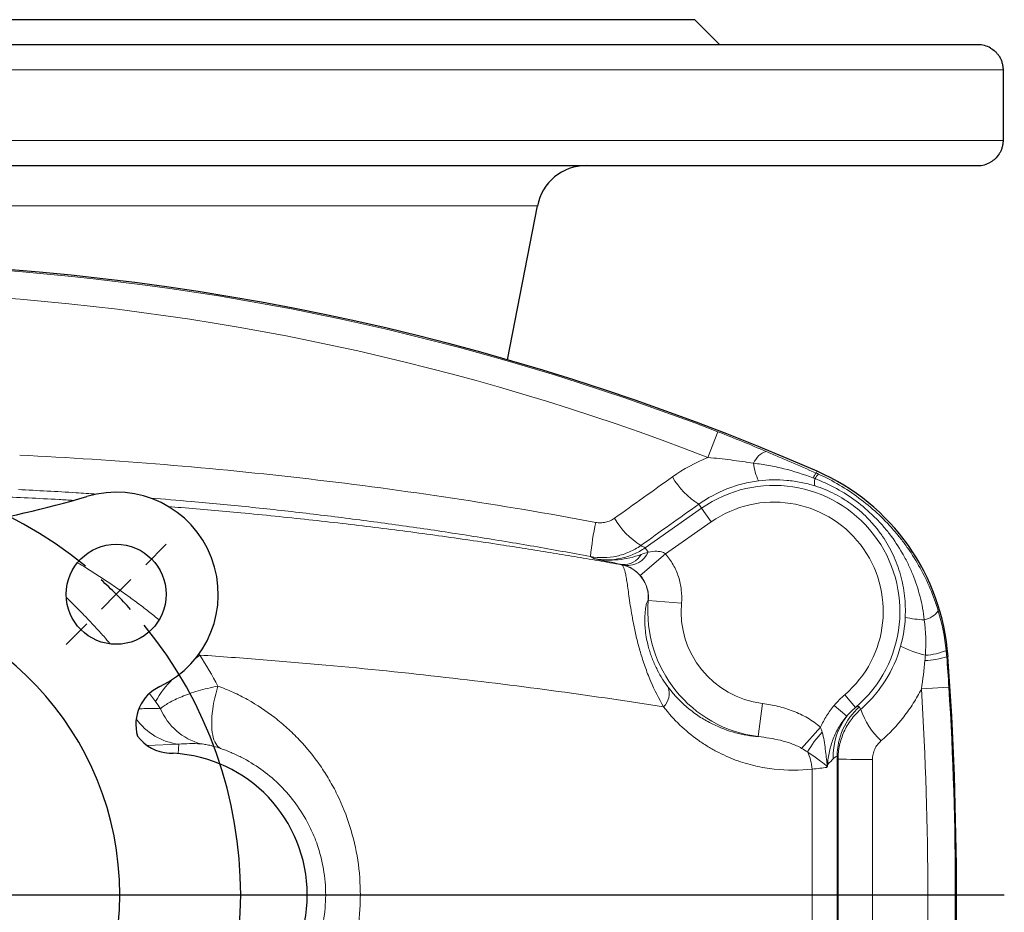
# Model space of a CAD drawing. Header units: millimetres. Extents: x -342 to 561, y -507 to 471.
# Tile 4 of 15: x -169 to -51, y -399 to -292. Entities that reach past the tile are written whole.
import ezdxf

# ---------------------------------------------------------------- set-up
doc = ezdxf.new("R2010")
doc.units = ezdxf.units.MM
doc.layers.add('FORMAT', color=7, linetype='Continuous')

# ---------------------------------------------------------------- blocks, each defined once
blk = doc.blocks.new('SW_CENTERMARKSYMBOL_2')
at = {"layer": 'FORMAT', "color": 0}
blk.add_line((5, 0), (142.64, 0), dxfattribs=at)
blk = doc.blocks.new('SW_CENTERMARKSYMBOL_3')
at = {"layer": 'FORMAT', "color": 0}
for p, q in [((-75.66, 3.54), (-78.14, 6.01)), ((3.54, 3.54), (6.01, 6.01)), ((-36.06, -31.06), (-36.06, 2.5)), ((-72.12, 0), (-73.89, 1.77)), ((0, 0), (1.77, 1.77)), ((-72.12, 0), (-70.36, -1.77)), ((0, 0), (-1.77, -1.77)), ((-68.59, -3.54), (-66.11, -6.01)), ((-3.54, -3.54), (-6.01, -6.01)), ((-36.06, -36.06), (-36.06, -33.56)), ((-41.06, -36.06), (-74.62, -36.06)), ((-36.06, -36.06), (-38.56, -36.06)), ((-36.06, -36.06), (-36.06, -38.56)), ((-36.06, -36.06), (-33.56, -36.06)), ((-31.06, -36.06), (2.5, -36.06)), ((-36.06, -41.06), (-36.06, -74.62)), ((-68.59, -68.59), (-66.11, -66.11)), ((-3.54, -68.59), (-6.01, -66.11)), ((-72.12, -72.12), (-70.36, -70.36)), ((0, -72.12), (-1.77, -70.36)), ((-72.12, -72.12), (-73.89, -73.89)), ((0, -72.12), (1.77, -73.89)), ((-75.66, -75.66), (-78.14, -78.14)), ((3.54, -75.66), (6.01, -78.14))]:
    blk.add_line(p, q, dxfattribs=at)
for start, end in [(50.6172, 129.3828), (132.1914, 135), (45, 47.8086), (135, 137.8086), (42.1914, 45), (140.6172, 219.3828), (320.6172, 39.3828), (222.1914, 225), (315, 317.8086), (225, 227.8086), (312.1914, 315), (230.6172, 309.3828)]:
    blk.add_arc((-36.06, -36.06), 51, start, end, dxfattribs=at)

msp = doc.modelspace()

# ---------------------------------------------------------------- linework, layer by layer
at = {"color": 7, "linetype": 'Continuous', "lineweight": 25}
for p, q in [((-88.47, -291.77), (-299.47, -291.77)), ((-85.47, -294.77), (-88.47, -291.77)), ((-54.47, -294.77), (-333.47, -294.77)), ((-51.47, -297.77), (-51.47, -306.27)), ((-333.47, -309.27), (-54.47, -309.27)), ((-110.94, -332.56), (-107.35, -314.12)), ((-151.56, -379.77), (-151.08, -379.79))]:
    msp.add_line(p, q, dxfattribs=at)
at = {"color": 8, "linetype": 'Continuous', "lineweight": 18}
for p, q in [((-336.46, -297.77), (-51.47, -297.77)), ((-51.47, -306.27), (-336.46, -306.27)), ((-107.35, -314.12), (-280.58, -314.12)), ((-86.88, -344.29), (-85.69, -341.21)), ((-73.79, -345.95), (-73.89, -346.17)), ((-73.79, -345.95), (-73.79, -345.95)), ((-94.42, -355.13), (-87.64, -350.38)), ((-87.64, -350.38), (-87.98, -349.9)), ((-87.64, -350.38), (-86.49, -352.02)), ((-86.49, -352.02), (-91.98, -355.86)), ((-94.42, -355.13), (-94.05, -355.65)), ((-100.5, -356.44), (-100.99, -356.18)), ((-95, -358.47), (-91.98, -355.86)), ((-97.26, -357.16), (-97.18, -357.14)), ((-94.04, -361.44), (-94.05, -361.44)), ((-94.04, -361.44), (-90.06, -361.79)), ((-148, -367.9), (-147.88, -368.01)), ((-58.08, -368.18), (-58.23, -368.2)), ((-58.08, -368.18), (-58.08, -368.18)), ((-61.27, -372.06), (-57.97, -371.86)), ((-153.17, -373.58), (-153.89, -372.6)), ((-69.17, -374.28), (-70.46, -372.76)), ((-80.84, -377.79), (-80.34, -373.82)), ((-70.21, -375.32), (-71.73, -374.04)), ((-68.71, -374.21), (-68.56, -374.52)), ((-75.65, -379.2), (-73.38, -376.67)), ((-150.38, -378.7), (-154.18, -378.85)), ((-150.38, -378.7), (-150.48, -379.83)), ((-71.38, -413.38), (-71.38, -380.16)), ((-74.39, -381.68), (-74.39, -411.85))]:
    msp.add_line(p, q, dxfattribs=at)
at = {"color": 8, "linetype": 'Continuous', "lineweight": 18, "flags": 128}
for points in [[(-148.39, -368.43), (-148.34, -368.39), (-147.88, -368.01)], [(-145.7, -371.72), (-145.83, -372.2), (-145.96, -372.68), (-146.07, -373.15), (-146.17, -373.62), (-146.25, -374.08), (-146.32, -374.53), (-146.37, -374.97), (-146.41, -375.4), (-146.43, -375.81), (-146.44, -376.21), (-146.43, -376.58), (-146.41, -376.94), (-146.37, -377.28), (-146.32, -377.6), (-146.25, -377.89), (-146.17, -378.16), (-146.07, -378.4), (-145.96, -378.62), (-145.84, -378.81), (-145.7, -378.97), (-145.56, -379.1), (-145.4, -379.2)], [(-71.27, -380.5), (-71.29, -380.43), (-71.38, -380.16)]]:
    msp.add_lwpolyline(points, dxfattribs=at)
at = {"color": 7, "linetype": 'Continuous', "lineweight": 25}
msp.add_circle((-157.9, -360.71), 6, dxfattribs=at)
for centre, radius, start, end in [((-54.47, -297.77), 3, 60.0029, 90), ((-101.47, -315.27), 6, 90, 169), ((-54.47, -306.27), 3, 270, 300.0294), ((-193.97, -621.17), 300.31, 66.4115, 113.5885), ((-84.32, -370.06), 26.31, 4.0947, 66.4115), ((-157.9, -360.71), 12.25, 295.2501, 106.7602), ((-193.97, -240.96), 112.81, 271.0159, 286.7602), ((-193.97, -396.77), 36.5, 273.1411, 86.8589), ((-457.37, -396.77), 400.31, 355.9053, 4.0947), ((-150.54, -376.31), 5, 115.2501, 196.3985), ((-151.3, -374.77), 5, 216.1056, 267), ((-151.97, -396.77), 17, 273, 87)]:
    msp.add_arc(centre, radius, start, end, dxfattribs=at)
at = {"color": 8, "linetype": 'Continuous', "lineweight": 18}
for centre, radius, start, end in [((-193.97, -621.17), 300.31, 66.4115, 113.5885), ((-193.97, -621.17), 300.17, 68.8565, 86.9556), ((-193.97, -621.17), 296.87, 68.8565, 86.9556), ((-79.15, -345.89), 2.43, 107.8825, 158.3993), ((-75.06, -344.35), 6.38, 185.7269, 205.5377), ((-72.57, -347.49), 1.86, 135.0336, 156.337), ((-84.32, -370.06), 26.31, 4.0947, 66.4115), ((-83.19, -342.11), 9.15, 209.6043, 238.4653), ((-72.54, -347.29), 1.56, 163.1087, 195.6003), ((-72.57, -347.5), 1.6, 131.0636, 155.4694), ((-78.97, -362.77), 15.12, 310.3894, 125), ((-78.97, -362.77), 13.12, 310.3894, 125), ((-61.78, -360.17), 39.41, 168.1612, 174.1869), ((-90.09, -347.03), 9.21, 209.6646, 238.2455), ((-96.56, -354.5), 2.76, 265.1823, 335.2976), ((-97.02, -354.66), 2.49, 266.316, 328.96), ((-98.04, -361.09), 4, 354.9895, 78.8991), ((-78.97, -362.77), 15.13, 174.96, 262.902), ((-78.97, -362.77), 11.14, 174.96, 262.902), ((-61.53, -360.95), 2.89, 282.2516, 322.3465), ((-60.7, -353.35), 10.42, 256.0811, 268.7972), ((-57.67, -354.94), 13.45, 243.0691, 256.5811), ((-61.13, -360.92), 7.11, 272.7253, 293.511), ((-61.08, -359.66), 9, 271.4815, 288.4466), ((-457.37, -396.77), 400.31, 355.9053, 4.0947), ((-143.35, -378.98), 11.21, 133.9098, 151.1957), ((-93.8, -372.59), 2.27, 314.6346, 18.4498), ((-457.37, -396.77), 396.87, 356.431, 3.569), ((-457.37, -396.77), 400.17, 356.431, 3.569), ((-145.85, -371.61), 7.3, 202.8034, 254.7893), ((-63.39, -380.17), 7.99, 131.7818, 179.9304), ((-59.48, -371.33), 9.62, 199.3441, 226.3851), ((-149.51, -371.42), 7.33, 215.2119, 263.1466), ((-64.11, -380.09), 7.74, 142.0045, 182.6917), ((-63.39, -386.37), 13.37, 137.0344, 149.7049), ((-79.47, -381.92), 5.08, 2.6855, 26.957), ((-67.98, -240.12), 140.41, 268.6565, 270.3426)]:
    msp.add_arc(centre, radius, start, end, dxfattribs=at)
for centre, major_axis, ratio, start_param, end_param in [((-273.89, -738.13), (-253.72, 362.35), 0.942905, 5.209095, 5.210442), ((-84.37, -397.82), (12.98, 17.67), 0.038842, 0.215972, 0.371353)]:
    msp.add_ellipse(centre, major_axis=major_axis, ratio=ratio, start_param=start_param, end_param=end_param, dxfattribs=at)
at = {"color": 7, "linetype": 'Continuous', "lineweight": 25}
for points, knots in [([(-52.97, -295.17), (-52.77, -295.28), (-52.59, -295.42), (-52.33, -295.66), (-52.24, -295.75), (-52.09, -295.94), (-52.01, -296.05), (-51.87, -296.27), (-51.8, -296.38), (-51.69, -296.63), (-51.64, -296.77), (-51.56, -297.04), (-51.53, -297.18), (-51.48, -297.47), (-51.47, -297.62), (-51.47, -297.77)], [0, 0, 0, 0, 0.25, 0.25, 0.375, 0.375, 0.5, 0.5, 0.625, 0.625, 0.75, 0.75, 0.875, 0.875, 1, 1, 1, 1]), ([(-51.47, -306.27), (-51.47, -306.42), (-51.48, -306.57), (-51.53, -306.85), (-51.56, -307), (-51.64, -307.27), (-51.69, -307.4), (-51.8, -307.65), (-51.87, -307.77), (-52.08, -308.1), (-52.24, -308.29), (-52.58, -308.62), (-52.77, -308.75), (-52.97, -308.87)], [0, 0, 0, 0, 0.125, 0.125, 0.25, 0.25, 0.375, 0.375, 0.5, 0.5, 0.75, 0.75, 1, 1, 1, 1]), ([(-72.56, -381.34), (-72.57, -381.38), (-72.58, -381.41), (-72.62, -381.46), (-72.64, -381.47), (-72.66, -381.48)], [0, 0, 0, 0, 0.5, 0.5, 1, 1, 1, 1]), ([(-72.56, -381.34), (-72.55, -381.29), (-72.54, -381.24), (-72.53, -381.19), (-72.53, -381.18), (-72.53, -381.17), (-72.53, -381.17)], [0.0001474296, 0.0001474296, 0.0001474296, 0.0001474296, 0.0003204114, 0.0003204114, 0.0003204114, 0.0003399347, 0.0003399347, 0.0003399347, 0.0003399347])]:
    msp.add_open_spline(points, degree=3, knots=knots, dxfattribs=at)
at = {"color": 8, "linetype": 'Continuous', "lineweight": 18}
for points in [[(-85.69, -341.21), (-83.71, -341.98), (-81.78, -342.77), (-79.9, -343.57)], [(-91.14, -346.62), (-89.81, -345.67), (-88.39, -344.89), (-86.88, -344.29)], [(-73.89, -346.17), (-73.8, -346.21), (-73.71, -346.25), (-73.62, -346.29)], [(-98.09, -351.58), (-95.78, -349.93), (-93.46, -348.28), (-91.14, -346.62)], [(-74.03, -346.84), (-74.11, -346.8), (-74.19, -346.77), (-74.28, -346.74)], [(-87.98, -349.9), (-90.3, -351.55), (-92.62, -353.2), (-94.94, -354.86)], [(-94.89, -355.94), (-94.61, -355.84), (-94.33, -355.75), (-94.05, -355.65)], [(-96.79, -357.25), (-96.92, -357.2), (-97.05, -357.17), (-97.18, -357.14)], [(-59.25, -362.71), (-58.78, -364.25), (-58.47, -365.83), (-58.3, -367.44)], [(-63.77, -366.93), (-63.45, -365.79), (-63.26, -364.64), (-63.21, -363.46)], [(-60.79, -368.02), (-60.7, -366.6), (-60.74, -365.18), (-60.92, -363.77)], [(-58.3, -367.44), (-58.27, -367.69), (-58.25, -367.94), (-58.23, -368.2)], [(-147.88, -368.01), (-147.1, -369.22), (-146.37, -370.46), (-145.7, -371.72)], [(-61.27, -372.06), (-61.09, -370.93), (-60.95, -369.8), (-60.84, -368.65)], [(-60.84, -368.65), (-60.82, -368.44), (-60.81, -368.23), (-60.79, -368.02)], [(-58.23, -368.2), (-58.14, -369.41), (-58.05, -370.63), (-57.97, -371.86)], [(-71.73, -374.04), (-71.34, -373.58), (-70.92, -373.15), (-70.46, -372.76)], [(-152.58, -374.44), (-152.77, -374.15), (-152.97, -373.87), (-153.17, -373.58)], [(-69.17, -374.28), (-69.54, -374.6), (-69.89, -374.95), (-70.21, -375.32)], [(-69.17, -374.28), (-68.9, -374.16), (-68.75, -374.13), (-68.71, -374.21)], [(-73.38, -376.67), (-73.3, -376.86), (-73.24, -377.06), (-73.18, -377.25)], [(-147.77, -378.65), (-148.67, -378.6), (-149.54, -378.62), (-150.38, -378.7)], [(-74.94, -379.62), (-75.17, -379.49), (-75.4, -379.35), (-75.65, -379.2)], [(-71.27, -380.5), (-71.27, -391.35), (-71.27, -402.19), (-71.27, -413.04)], [(-67.14, -413), (-67.14, -402.18), (-67.14, -391.36), (-67.14, -380.53)]]:
    msp.add_open_spline(points, degree=3, dxfattribs=at)
for points, knots in [([(-79.9, -343.57), (-79.4, -343.78), (-78.91, -343.99), (-77.91, -344.42), (-77.41, -344.64), (-75.91, -345.29), (-74.9, -345.73), (-73.89, -346.17)], [0, 0, 0, 0, 0.25, 0.25, 0.5, 0.5, 1, 1, 1, 1]), ([(-169.48, -344.02), (-157.87, -344.57), (-146.3, -345.53), (-123.26, -348.22), (-111.78, -349.95), (-100.35, -352.08)], [0, 0, 0, 0, 0.5, 0.5, 1, 1, 1, 1]), ([(-81.41, -344.99), (-82.32, -344.84), (-83.23, -344.71), (-85.05, -344.48), (-85.96, -344.38), (-86.88, -344.29)], [0, 0, 0, 0, 0.5, 0.5, 1, 1, 1, 1]), ([(-74.28, -346.74), (-75.43, -346.31), (-76.6, -345.94), (-78.38, -345.49), (-78.98, -345.36), (-80.19, -345.14), (-80.8, -345.05), (-81.41, -344.99)], [0, 0, 0, 0, 0.5, 0.5, 0.75, 0.75, 1, 1, 1, 1]), ([(-80.82, -347.11), (-81.47, -347.19), (-82.11, -347.31), (-83.38, -347.63), (-84, -347.83), (-85.8, -348.54), (-86.92, -349.15), (-87.98, -349.9)], [0, 0, 0, 0, 0.25, 0.25, 0.5, 0.5, 1, 1, 1, 1]), ([(-74.04, -347.71), (-74.59, -347.53), (-75.15, -347.39), (-76.27, -347.17), (-76.84, -347.09), (-78.53, -346.94), (-79.66, -346.96), (-80.82, -347.11)], [0, 0, 0, 0, 0.25, 0.25, 0.5, 0.5, 1, 1, 1, 1]), ([(-60.92, -363.77), (-61.03, -362.83), (-61.2, -361.91), (-61.66, -360.1), (-61.95, -359.21), (-62.48, -357.9), (-62.67, -357.47), (-63.08, -356.62), (-63.31, -356.21), (-64.01, -354.99), (-64.52, -354.21), (-65.38, -353.1), (-65.68, -352.74), (-66.3, -352.04), (-66.63, -351.7), (-67.64, -350.71), (-68.35, -350.1), (-69.85, -348.98), (-70.63, -348.48), (-71.87, -347.8), (-72.29, -347.59), (-73.15, -347.19), (-73.59, -347), (-74.03, -346.84)], [0, 0, 0, 0, 0.125, 0.125, 0.25, 0.25, 0.3125, 0.3125, 0.375, 0.375, 0.5, 0.5, 0.5625, 0.5625, 0.625, 0.625, 0.75, 0.75, 0.875, 0.875, 0.9375, 0.9375, 1, 1, 1, 1]), ([(-73.62, -346.29), (-72.76, -346.68), (-71.92, -347.12), (-70.29, -348.08), (-69.51, -348.6), (-67.26, -350.28), (-65.89, -351.54), (-64.33, -353.32), (-64.03, -353.68), (-63.45, -354.42), (-63.17, -354.8), (-62.37, -355.94), (-61.88, -356.73), (-60.98, -358.36), (-60.57, -359.2), (-59.84, -360.93), (-59.52, -361.81), (-59.25, -362.71)], [0, 0, 0, 0, 0.125, 0.125, 0.25, 0.25, 0.5, 0.5, 0.5625, 0.5625, 0.625, 0.625, 0.75, 0.75, 0.875, 0.875, 1, 1, 1, 1]), ([(-160.29, -348.69), (-161.1, -348.64), (-164.22, -348.42), (-167.34, -348.26), (-169.64, -348.15)], [0, 0, 0, 0, 0.259928, 1, 1, 1, 1]), ([(-63.21, -363.46), (-63.17, -362.6), (-63.2, -361.74), (-63.39, -360.05), (-63.55, -359.21), (-64.01, -357.55), (-64.31, -356.75), (-65.03, -355.22), (-65.44, -354.48), (-66.17, -353.41), (-66.43, -353.06), (-66.96, -352.4), (-67.25, -352.08), (-68.13, -351.15), (-68.77, -350.58), (-69.81, -349.8), (-70.17, -349.55), (-70.9, -349.1), (-71.28, -348.88), (-72.42, -348.3), (-73.22, -347.97), (-74.04, -347.71)], [0, 0, 0, 0, 0.125, 0.125, 0.25, 0.25, 0.375, 0.375, 0.5, 0.5, 0.5625, 0.5625, 0.625, 0.625, 0.75, 0.75, 0.8125, 0.8125, 0.875, 0.875, 1, 1, 1, 1]), ([(-179.71, -348.76), (-178.45, -348.8), (-175.93, -348.86), (-172.18, -349), (-168.46, -349.15), (-165.41, -349.3), (-163.61, -349.4), (-163.03, -349.44)], [0, 0, 0, 0, 0.223684, 0.447452, 0.671248, 0.895017, 1, 1, 1, 1]), ([(-100.99, -356.18), (-103.25, -355.76), (-107.78, -354.94), (-114.58, -353.81), (-121.41, -352.77), (-128.24, -351.83), (-135.1, -350.98), (-141.99, -350.22), (-148.23, -349.61), (-152.19, -349.3), (-153.83, -349.16)], [0, 0, 0, 0, 0.1293823, 0.2587831, 0.3881899, 0.5175906, 0.6469729, 0.7769739, 0.9069935, 1, 1, 1, 1]), ([(-151.63, -350.19), (-151.12, -350.23), (-149.39, -350.37), (-146.49, -350.61), (-142.73, -350.95), (-138.83, -351.33), (-134.78, -351.76), (-130.79, -352.21), (-126.86, -352.68), (-123, -353.17), (-119.19, -353.68), (-115.45, -354.21), (-111.99, -354.73), (-108.78, -355.23), (-105.82, -355.7), (-102.91, -356.18), (-100.05, -356.67), (-98.19, -357), (-97.26, -357.16)], [0, 0, 0, 0, 0.025587, 0.085843, 0.146075, 0.216174, 0.286297, 0.35642, 0.42652, 0.496618, 0.56674, 0.636861, 0.70696, 0.765554, 0.824169, 0.882791, 0.941406, 1, 1, 1, 1]), ([(-100.35, -352.08), (-100.16, -352.12), (-99.95, -352.14), (-99.56, -352.13), (-99.36, -352.11), (-98.98, -352.02), (-98.79, -351.96), (-98.43, -351.8), (-98.26, -351.7), (-98.09, -351.58)], [0, 0, 0, 0, 0.25, 0.25, 0.5, 0.5, 0.75, 0.75, 1, 1, 1, 1]), ([(-94.94, -354.86), (-95.38, -355.16), (-95.83, -355.42), (-96.56, -355.74), (-96.81, -355.84), (-97.31, -356), (-97.57, -356.07), (-98.34, -356.24), (-98.87, -356.3), (-99.93, -356.32), (-100.46, -356.27), (-100.99, -356.18)], [0, 0, 0, 0, 0.25, 0.25, 0.375, 0.375, 0.5, 0.5, 0.75, 0.75, 1, 1, 1, 1]), ([(-100.5, -356.44), (-100.24, -356.49), (-99.97, -356.52), (-99.44, -356.57), (-99.17, -356.58), (-98.37, -356.57), (-97.85, -356.51), (-96.81, -356.29), (-96.29, -356.12), (-95.32, -355.7), (-94.86, -355.44), (-94.42, -355.13)], [0, 0, 0, 0, 0.125, 0.125, 0.25, 0.25, 0.5, 0.5, 0.75, 0.75, 1, 1, 1, 1]), ([(-94.05, -355.65), (-93.71, -355.59), (-93.36, -355.54), (-92.83, -355.56), (-92.65, -355.58), (-92.3, -355.67), (-92.12, -355.74), (-91.98, -355.86)], [0, 0, 0, 0, 0.5, 0.5, 0.75, 0.75, 1, 1, 1, 1]), ([(-94.89, -355.94), (-95.79, -356.25), (-96.71, -356.47), (-98.12, -356.61), (-98.6, -356.62), (-99.32, -356.59), (-99.55, -356.57), (-99.91, -356.53), (-100.03, -356.52), (-100.27, -356.48), (-100.38, -356.46), (-100.5, -356.44)], [0, 0, 0, 0, 0.5, 0.5, 0.75, 0.75, 0.875, 0.875, 0.9375, 0.9375, 1, 1, 1, 1]), ([(-97.18, -357.14), (-97.81, -357.01), (-98.39, -356.89), (-99.47, -356.65), (-99.99, -356.55), (-100.5, -356.44)], [0, 0, 0, 0, 0.5, 0.5, 1, 1, 1, 1]), ([(-91.98, -355.86), (-91.62, -356.27), (-91.32, -356.7), (-90.93, -357.39), (-90.81, -357.63), (-90.59, -358.12), (-90.5, -358.37), (-90.25, -359.14), (-90.14, -359.65), (-90.02, -360.71), (-90.01, -361.25), (-90.06, -361.79)], [0, 0, 0, 0, 0.25, 0.25, 0.375, 0.375, 0.5, 0.5, 0.75, 0.75, 1, 1, 1, 1]), ([(-162.55, -356.92), (-162.23, -357.11), (-161.4, -357.61), (-160.09, -358.44), (-158.57, -359.44), (-157.05, -360.5), (-155.51, -361.62), (-154.08, -362.71), (-153.17, -363.44), (-152.76, -363.77)], [0, 0, 0, 0, 0.094419, 0.242057, 0.389372, 0.547897, 0.706723, 0.865692, 1, 1, 1, 1]), ([(-92.21, -374.2), (-92.78, -373.24), (-93.3, -372.22), (-93.89, -370.82), (-94.01, -370.54), (-94.23, -369.97), (-94.33, -369.69), (-94.64, -368.82), (-94.83, -368.24), (-95.16, -367.09), (-95.31, -366.53), (-95.57, -365.43), (-95.69, -364.91), (-95.84, -364.16), (-95.88, -363.91), (-95.97, -363.44), (-96.01, -363.21), (-96.12, -362.54), (-96.19, -362.13), (-96.3, -361.35), (-96.35, -360.99), (-96.45, -360.33), (-96.49, -360.02), (-96.57, -359.47), (-96.6, -359.21), (-96.68, -358.75), (-96.71, -358.54), (-96.82, -357.99), (-96.9, -357.72), (-97.07, -357.32), (-97.16, -357.21), (-97.26, -357.16)], [0, 0, 0, 0, 0.125, 0.125, 0.15625, 0.15625, 0.1875, 0.1875, 0.25, 0.25, 0.3125, 0.3125, 0.375, 0.375, 0.40625, 0.40625, 0.4375, 0.4375, 0.5, 0.5, 0.5625, 0.5625, 0.625, 0.625, 0.6875, 0.6875, 0.75, 0.75, 0.875, 0.875, 1, 1, 1, 1]), ([(-95, -358.47), (-95.08, -358.38), (-95.16, -358.3), (-95.32, -358.14), (-95.4, -358.06), (-95.57, -357.93), (-95.65, -357.86), (-95.81, -357.75), (-95.89, -357.69), (-96.11, -357.55), (-96.26, -357.47), (-96.54, -357.34), (-96.67, -357.29), (-96.79, -357.25)], [0, 0, 0, 0, 0.125, 0.125, 0.25, 0.25, 0.375, 0.375, 0.5, 0.5, 0.75, 0.75, 1, 1, 1, 1]), ([(-94.04, -361.44), (-94.02, -361.17), (-94.02, -360.9), (-94.08, -360.37), (-94.14, -360.11), (-94.3, -359.6), (-94.41, -359.36), (-94.67, -358.89), (-94.82, -358.68), (-95, -358.47)], [0, 0, 0, 0, 0.25, 0.25, 0.5, 0.5, 0.75, 0.75, 1, 1, 1, 1]), ([(-158.61, -366.66), (-158.87, -366.36), (-159.47, -365.67), (-160.42, -364.62), (-161.47, -363.51), (-162.6, -362.34), (-163.41, -361.53), (-163.87, -361.1), (-163.88, -361.08)], [0, 0, 0, 0, 0.155812, 0.353857, 0.551908, 0.749756, 0.992584, 1, 1, 1, 1]), ([(-94.05, -361.44), (-94.08, -361.45), (-94.12, -361.49), (-94.19, -361.65), (-94.24, -361.77), (-94.32, -362.11), (-94.36, -362.32), (-94.42, -362.86), (-94.45, -363.18), (-94.46, -363.79), (-94.46, -364.01), (-94.44, -364.51), (-94.42, -364.78), (-94.36, -365.38), (-94.31, -365.72), (-94.17, -366.44), (-94.08, -366.84), (-93.9, -367.46), (-93.84, -367.67), (-93.69, -368.1), (-93.61, -368.33), (-93.35, -368.97), (-93.17, -369.38), (-92.75, -370.18), (-92.54, -370.55), (-92.11, -371.24), (-91.88, -371.56), (-91.65, -371.87)], [0, 0, 0, 0, 0.125, 0.125, 0.25, 0.25, 0.375, 0.375, 0.5, 0.5, 0.5625, 0.5625, 0.625, 0.625, 0.6875, 0.6875, 0.75, 0.75, 0.78125, 0.78125, 0.8125, 0.8125, 0.875, 0.875, 0.9375, 0.9375, 1, 1, 1, 1]), ([(-68.56, -374.52), (-67.99, -374.02), (-67.46, -373.49), (-66.72, -372.63), (-66.48, -372.33), (-66.03, -371.72), (-65.81, -371.4), (-64.79, -369.8), (-64.18, -368.41), (-63.77, -366.93)], [0, 0, 0, 0, 0.25, 0.25, 0.375, 0.375, 0.5, 0.5, 1, 1, 1, 1]), ([(-92.21, -374.2), (-96.29, -373.57), (-100.51, -372.95), (-109.23, -371.77), (-113.73, -371.21), (-123.02, -370.15), (-127.81, -369.66), (-135.21, -368.98), (-137.72, -368.77), (-142.77, -368.37), (-145.32, -368.18), (-147.88, -368.01)], [0, 0, 0, 0, 0.25, 0.25, 0.5, 0.5, 0.75, 0.75, 0.875, 0.875, 1, 1, 1, 1]), ([(-152.58, -374.44), (-152.46, -374.33), (-152.32, -374.21), (-151.98, -373.98), (-151.79, -373.86), (-151.36, -373.61), (-151.13, -373.49), (-150.62, -373.24), (-150.34, -373.12), (-149.44, -372.75), (-148.78, -372.52), (-147.33, -372.09), (-146.53, -371.89), (-145.7, -371.72)], [0, 0, 0, 0, 0.125, 0.125, 0.25, 0.25, 0.375, 0.375, 0.5, 0.5, 0.75, 0.75, 1, 1, 1, 1]), ([(-145.7, -421.82), (-144.47, -421.37), (-143.29, -420.83), (-141.03, -419.57), (-139.94, -418.86), (-138.39, -417.66), (-137.88, -417.24), (-136.9, -416.35), (-136.42, -415.89), (-135.06, -414.46), (-134.23, -413.43), (-133.08, -411.79), (-132.72, -411.23), (-132.03, -410.06), (-131.71, -409.46), (-130.8, -407.62), (-130.29, -406.36), (-129.47, -403.75), (-129.15, -402.41), (-128.82, -400.33), (-128.74, -399.63), (-128.63, -398.23), (-128.6, -397.53), (-128.6, -395.41), (-128.7, -394.01), (-129.13, -391.23), (-129.44, -389.88), (-130.26, -387.26), (-130.77, -385.99), (-131.67, -384.14), (-132, -383.54), (-132.68, -382.37), (-133.04, -381.81), (-134.19, -380.16), (-135.02, -379.13), (-136.4, -377.67), (-136.88, -377.21), (-137.85, -376.32), (-138.35, -375.9), (-139.9, -374.7), (-140.99, -373.99), (-142.7, -373.03), (-143.29, -372.74), (-144.48, -372.19), (-145.08, -371.95), (-145.7, -371.72)], [0, 0, 0, 0, 0.0625, 0.0625, 0.125, 0.125, 0.15625, 0.15625, 0.1875, 0.1875, 0.25, 0.25, 0.28125, 0.28125, 0.3125, 0.3125, 0.375, 0.375, 0.4375, 0.4375, 0.46875, 0.46875, 0.5, 0.5, 0.5625, 0.5625, 0.625, 0.625, 0.6875, 0.6875, 0.71875, 0.71875, 0.75, 0.75, 0.8125, 0.8125, 0.84375, 0.84375, 0.875, 0.875, 0.9375, 0.9375, 0.96875, 0.96875, 1, 1, 1, 1]), ([(-91.65, -371.87), (-90.86, -372.91), (-90.01, -373.77), (-88.68, -374.85), (-88.22, -375.18), (-87.3, -375.77), (-86.83, -376.03), (-85.44, -376.73), (-84.51, -377.07), (-82.66, -377.57), (-81.74, -377.72), (-80.84, -377.79)], [0, 0, 0, 0, 0.25, 0.25, 0.375, 0.375, 0.5, 0.5, 0.75, 0.75, 1, 1, 1, 1]), ([(-61.27, -372.06), (-61.57, -372.65), (-61.89, -373.23), (-62.6, -374.35), (-62.99, -374.9), (-64.21, -376.47), (-65.12, -377.43), (-66.12, -378.3)], [0, 0, 0, 0, 0.25, 0.25, 0.5, 0.5, 1, 1, 1, 1]), ([(-155.18, -374.47), (-154.92, -374.45), (-154.36, -374.42), (-153.5, -374.41), (-152.88, -374.43), (-152.58, -374.44)], [0, 0, 0, 0, 0.3055546, 0.6527778, 1, 1, 1, 1]), ([(-74.39, -381.68), (-75.87, -381.86), (-77.38, -381.87), (-79.69, -381.61), (-80.46, -381.48), (-82.01, -381.11), (-82.79, -380.88), (-84.33, -380.31), (-85.09, -379.97), (-86.24, -379.36), (-86.62, -379.15), (-87.37, -378.68), (-87.75, -378.43), (-88.85, -377.64), (-89.57, -377.05), (-90.94, -375.74), (-91.59, -375.01), (-92.21, -374.2)], [0, 0, 0, 0, 0.25, 0.25, 0.375, 0.375, 0.5, 0.5, 0.625, 0.625, 0.6875, 0.6875, 0.75, 0.75, 0.875, 0.875, 1, 1, 1, 1]), ([(-80.34, -373.82), (-79.71, -373.9), (-79.08, -374.01), (-77.85, -374.31), (-77.25, -374.5), (-76.36, -374.84), (-76.07, -374.96), (-75.5, -375.24), (-75.21, -375.39), (-74.38, -375.87), (-73.86, -376.24), (-73.38, -376.67)], [0, 0, 0, 0, 0.25, 0.25, 0.5, 0.5, 0.625, 0.625, 0.75, 0.75, 1, 1, 1, 1]), ([(-73.38, -376.67), (-73.17, -376.2), (-72.92, -375.74), (-72.37, -374.86), (-72.07, -374.44), (-71.73, -374.04)], [0, 0, 0, 0, 0.5, 0.5, 1, 1, 1, 1]), ([(-71.27, -380.5), (-71.27, -379.93), (-71.21, -379.37), (-70.97, -378.28), (-70.79, -377.73), (-70.33, -376.71), (-70.05, -376.22), (-69.54, -375.54), (-69.36, -375.32), (-68.98, -374.91), (-68.78, -374.71), (-68.56, -374.52)], [0, 0, 0, 0, 0.25, 0.25, 0.5, 0.5, 0.75, 0.75, 0.875, 0.875, 1, 1, 1, 1]), ([(-70.21, -375.32), (-70.56, -375.73), (-70.87, -376.16), (-71.42, -377.08), (-71.66, -377.56), (-72.05, -378.55), (-72.2, -379.06), (-72.43, -380.1), (-72.5, -380.63), (-72.53, -381.17)], [0, 0, 0, 0, 0.25, 0.25, 0.5, 0.5, 0.75, 0.75, 1, 1, 1, 1]), ([(-75.65, -379.2), (-76.04, -378.96), (-76.46, -378.78), (-77.32, -378.46), (-77.75, -378.34), (-79.06, -378.02), (-79.95, -377.89), (-80.84, -377.79)], [0, 0, 0, 0, 0.25, 0.25, 0.5, 0.5, 1, 1, 1, 1]), ([(-73.18, -377.25), (-73.08, -377.59), (-73, -377.93), (-72.89, -378.61), (-72.84, -378.95), (-72.76, -379.63), (-72.72, -379.97), (-72.66, -380.48), (-72.64, -380.65), (-72.61, -380.91), (-72.6, -380.99), (-72.58, -381.17), (-72.57, -381.25), (-72.56, -381.34)], [0, 0, 0, 0, 0.25, 0.25, 0.5, 0.5, 0.75, 0.75, 0.875, 0.875, 0.9375, 0.9375, 1, 1, 1, 1]), ([(-145.4, -379.2), (-145.94, -379.02), (-146.43, -378.89), (-147.04, -378.75), (-147.23, -378.72), (-147.54, -378.67), (-147.67, -378.66), (-147.77, -378.65)], [0, 0, 0, 0, 0.5, 0.5, 0.75, 0.75, 1, 1, 1, 1]), ([(-145.4, -379.2), (-144.97, -379.35), (-144.54, -379.51), (-143.7, -379.87), (-143.29, -380.06), (-142.07, -380.68), (-141.3, -381.16), (-139.81, -382.21), (-139.1, -382.8), (-137.75, -384.1), (-137.13, -384.81), (-135.97, -386.32), (-135.45, -387.13), (-134.75, -388.43), (-134.53, -388.88), (-134.13, -389.79), (-133.94, -390.25), (-133.45, -391.67), (-133.2, -392.66), (-132.85, -394.71), (-132.76, -395.75), (-132.76, -397.33), (-132.79, -397.85), (-132.88, -398.89), (-132.95, -399.41), (-133.21, -400.94), (-133.47, -401.92), (-134.13, -403.81), (-134.53, -404.72), (-135.24, -406.02), (-135.49, -406.44), (-136.02, -407.25), (-136.3, -407.64), (-137.16, -408.77), (-137.78, -409.46), (-139.12, -410.75), (-139.84, -411.34), (-141.33, -412.4), (-142.1, -412.87), (-143.7, -413.69), (-144.54, -414.04), (-145.4, -414.33)], [0, 0, 0, 0, 0.03125, 0.03125, 0.0625, 0.0625, 0.125, 0.125, 0.1875, 0.1875, 0.25, 0.25, 0.3125, 0.3125, 0.34375, 0.34375, 0.375, 0.375, 0.4375, 0.4375, 0.5, 0.5, 0.53125, 0.53125, 0.5625, 0.5625, 0.625, 0.625, 0.6875, 0.6875, 0.71875, 0.71875, 0.75, 0.75, 0.8125, 0.8125, 0.875, 0.875, 0.9375, 0.9375, 1, 1, 1, 1]), ([(-66.12, -378.3), (-66.28, -378.44), (-66.42, -378.6), (-66.68, -378.93), (-66.78, -379.11), (-66.96, -379.5), (-67.02, -379.7), (-67.11, -380.11), (-67.14, -380.32), (-67.14, -380.53)], [0, 0, 0, 0, 0.25, 0.25, 0.5, 0.5, 0.75, 0.75, 1, 1, 1, 1]), ([(-72.66, -381.48), (-72.65, -381.47), (-72.64, -381.46), (-72.62, -381.44), (-72.62, -381.43), (-72.61, -381.4), (-72.61, -381.39), (-72.61, -381.37), (-72.61, -381.36), (-72.62, -381.34), (-72.63, -381.33), (-72.67, -381.28), (-72.71, -381.25), (-72.82, -381.15), (-72.9, -381.09), (-73.15, -380.9), (-73.34, -380.76), (-73.74, -380.46), (-73.96, -380.31), (-74.43, -379.98), (-74.68, -379.8), (-74.94, -379.62)], [0, 0, 0, 0, 0.015625, 0.015625, 0.03125, 0.03125, 0.039063, 0.039063, 0.046875, 0.046875, 0.0625, 0.0625, 0.125, 0.125, 0.25, 0.25, 0.5, 0.5, 0.75, 0.75, 1, 1, 1, 1]), ([(-71.38, -380.16), (-71.39, -380.11), (-71.43, -380.11), (-71.59, -380.22), (-71.7, -380.31), (-71.84, -380.45)], [0, 0, 0, 0, 0.5, 0.5, 1, 1, 1, 1]), ([(-72.66, -381.48), (-72.89, -381.52), (-73.15, -381.56), (-73.73, -381.62), (-74.05, -381.66), (-74.39, -381.68)], [0, 0, 0, 0, 0.5, 0.5, 1, 1, 1, 1])]:
    msp.add_open_spline(points, degree=3, knots=knots, dxfattribs=at)

# ---------------------------------------------------------------- block references
at = {"layer": 'FORMAT'}
for name, p in [('SW_CENTERMARKSYMBOL_2', (-193.97, -396.77)), ('SW_CENTERMARKSYMBOL_3', (-157.9, -360.71))]:
    msp.add_blockref(name, p, dxfattribs=at)

doc.saveas('drawing.dxf')
